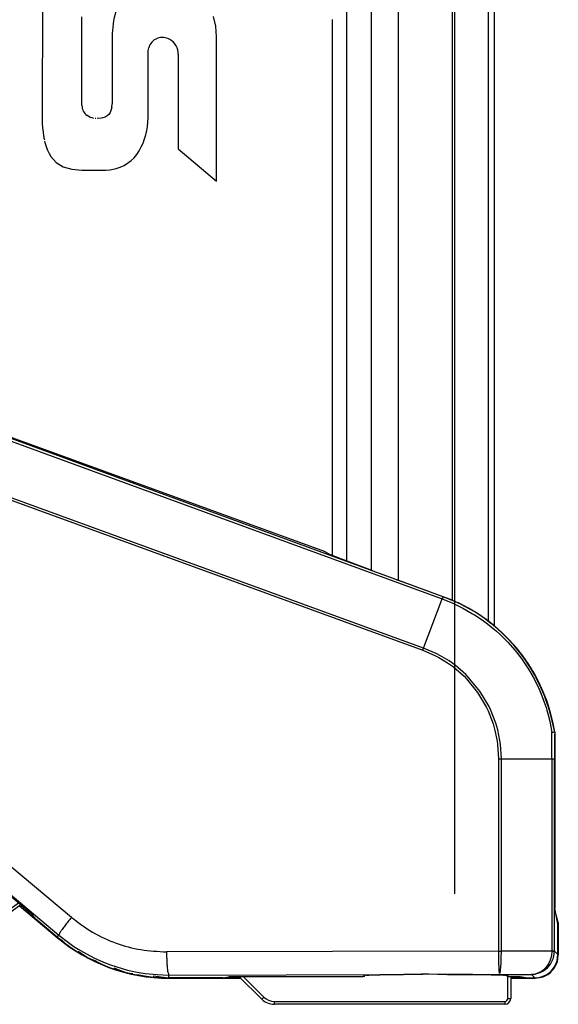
# Model space of a CAD drawing. Header units: millimetres. Extents: x -149 to 54, y -491 to 745.
# Tile 2 of 11: x -54 to 39, y -491 to -322. Entities that reach past the tile are written whole.
import ezdxf

# ---------------------------------------------------------------- set-up
doc = ezdxf.new("R2010")
doc.units = ezdxf.units.MM

# ---------------------------------------------------------------- blocks, each defined once
blk = doc.blocks.new('Diffusor-Rahmen-seitlich_1', base_point=(26.97, -426.36))
at = {"color": 1, "linetype": 'Continuous'}
blk.add_line((26.97, -425.48), (26.97, 164.63), dxfattribs=at)
at = {"color": 7, "linetype": 'Continuous'}
blk.add_line((27.97, -426.36), (27.97, 164.89), dxfattribs=at)
blk = doc.blocks.new('Standard-Diffusor-kpl_', base_point=(26.97, -426.36))
blk.add_blockref('Diffusor-Rahmen-seitlich_1', (26.97, -426.36))
blk = doc.blocks.new('Abdeckung-1__12', base_point=(-47.39, -486.93))
at = {"color": 7, "linetype": 'Continuous'}
for p, q in [((38.97, -477.33), (38.97, -482.93)), ((36.08, -486.78), (36.34, -486.69))]:
    blk.add_line(p, q, dxfattribs=at)
at = {"color": 1, "linetype": 'Continuous'}
for p, q in [((-45.15, -481.62), (-47.39, -479.91)), ((-38.74, -484.98), (-41.19, -483.82)), ((-31.72, -486.71), (-33.53, -486.33))]:
    blk.add_line(p, q, dxfattribs=at)
at = {"color": 7, "linetype": 'Continuous'}
blk.add_arc((-28.1, -456.93), 30, 229.9968, 269.9968, dxfattribs=at)
blk = doc.blocks.new('Abdeckung-2_1__13', base_point=(-94.15, -486.93))
at = {"color": 1, "linetype": 'Continuous'}
for p, q in [((-94.13, -440.55), (-94.15, -440.31)), ((-94.02, -440.78), (-93.84, -440.93)), ((-53.88, -474.47), (-47.39, -479.91)), ((38.93, -477.66), (38.97, -477.33)), ((38.97, -477.33), (38.93, -477.66)), ((38.97, -482.93), (38.93, -477.66)), ((-46.78, -480.35), (-46.18, -480.74)), ((-43.55, -482.46), (-42.05, -483.49)), ((38.82, -484.03), (38.97, -482.93)), ((-41.1, -483.92), (-40.24, -484.23)), ((38.32, -485.12), (38.82, -484.03)), ((-37.56, -485.2), (-35.29, -486.06)), ((-34.77, -486.13), (-34.34, -486.17)), ((36.08, -486.78), (37.16, -486.28)), ((37.16, -486.28), (38.32, -485.12)), ((-29.21, -486.76), (-28.11, -486.93)), ((-28.11, -486.93), (-15.73, -486.93)), ((30.77, -486.93), (34.97, -486.93)), ((34.97, -486.93), (35.24, -486.84)), ((35.81, -486.76), (36.08, -486.78))]:
    blk.add_line(p, q, dxfattribs=at)
at = {"color": 7, "linetype": 'Continuous'}
for p, q in [((-93.84, -440.93), (-94.02, -440.78)), ((-47.39, -479.91), (-53.88, -474.47)), ((38.97, -477.33), (38.6, -476.04)), ((38.97, -477.33), (38.97, -482.93)), ((-46.4, -480.57), (-47.39, -479.91)), ((-42.05, -483.49), (-43.77, -482.34)), ((38.92, -483.61), (38.97, -482.93)), ((-40.54, -484.06), (-42.05, -483.49)), ((38.32, -485.12), (38.44, -484.93)), ((38.44, -484.93), (38.67, -484.45)), ((38.67, -484.45), (38.82, -484.03)), ((38.82, -484.03), (38.92, -483.61)), ((-35.29, -486.06), (-37.56, -485.2)), ((-34.34, -486.17), (-35.29, -486.06)), ((-28.11, -486.93), (-30.85, -486.6)), ((36.08, -486.78), (36.34, -486.69)), ((36.34, -486.69), (36.5, -486.63)), ((36.5, -486.63), (37.16, -486.28)), ((37.16, -486.28), (37.55, -485.99)), ((37.55, -485.99), (38.32, -485.12)), ((-15.73, -486.93), (-28.11, -486.93)), ((34.97, -486.93), (30.77, -486.93)), ((34.97, -486.93), (36.08, -486.78))]:
    blk.add_line(p, q, dxfattribs=at)
at = {"color": 1, "linetype": 'Continuous'}
for centre, start, end in [((-29.61, -455.78), 233.6149, 235.0463), ((-29.34, -456.34), 244.9215, 246.9016), ((-30.79, -456.42), 261.3658, 262.359)]:
    blk.add_arc(centre, 29.98, start, end, dxfattribs=at)
at = {"color": 7, "linetype": 'Continuous'}
blk.add_open_spline([(-94.13, -440.55), (-94.11, -440.59), (-94.08, -440.67), (-94.04, -440.74), (-94.02, -440.78)], degree=3, dxfattribs=at)
blk.add_open_spline([(-94.13, -440.55), (-94.1, -440.62), (-94.06, -440.7), (-94.03, -440.77), (-94.02, -440.78)], degree=3, knots=[0, 0, 0, 0, 0.2216766, 0.2533447, 0.2533447, 0.2533447, 0.2533447], dxfattribs=at)
blk = doc.blocks.new('Seitenprofil__19', base_point=(0.07, -472.43))
at = {"color": 1, "linetype": 'Continuous'}
for p, q in [((20.77, -421.86), (20.77, 163.17)), ((2.47, 161.57), (2.47, -415.04)), ((6.8, -416.68), (6.8, 161.67)), ((11.4, 161.92), (11.4, -418.39))]:
    blk.add_line(p, q, dxfattribs=at)
at = {"color": 7, "linetype": 'Continuous'}
for p, q in [((21.07, 163.23), (21.07, -472.43)), ((0.07, -414.12), (0.07, -321.84))]:
    blk.add_line(p, q, dxfattribs=at)
blk = doc.blocks.new('Fuss-unten__33', base_point=(-117.23, -491.43))
at = {"color": 7, "linetype": 'Continuous'}
for p, q in [((-116.82, -480.73), (-93.71, -440.7)), ((-93.32, -441.03), (-116.39, -480.98)), ((-76.73, -490.45), (-54.05, -473.98)), ((-53.66, -474.31), (-76.44, -490.86)), ((-117.23, -488.43), (-117.23, -482.23)), ((-116.73, -482.23), (-116.73, -488.43)), ((-12.1, -490.55), (-15.99, -486.67)), ((-15.28, -486.67), (-11.75, -490.2)), ((30.27, -490.43), (30.27, -486.65)), ((30.77, -486.67), (30.77, -490.43)), ((-114.23, -490.93), (-78.2, -490.93)), ((-78.2, -491.43), (-114.23, -491.43)), ((-9.98, -490.93), (29.77, -490.93)), ((29.77, -491.43), (-9.98, -491.43))]:
    blk.add_line(p, q, dxfattribs=at)
at = {"color": 1, "linetype": 'Continuous'}
for p, q in [((-116.39, -480.98), (-116.82, -480.73)), ((-116.73, -482.23), (-117.23, -482.23)), ((-116.73, -488.43), (-117.23, -488.43)), ((-114.23, -490.93), (-114.23, -491.43)), ((-78.2, -490.93), (-78.2, -491.43)), ((-76.73, -490.45), (-76.44, -490.86)), ((-11.75, -490.2), (-12.1, -490.55)), ((-9.98, -490.93), (-9.98, -491.43)), ((29.77, -490.93), (29.77, -491.43)), ((30.27, -490.43), (30.77, -490.43))]:
    blk.add_line(p, q, dxfattribs=at)
at = {"color": 7, "linetype": 'Continuous'}
for radius in [9.5, 9]:
    blk.add_circle((-91.23, -473.93), radius, dxfattribs=at)
for centre, radius, start, end in [((-114.23, -482.23), 3, 150, 180), ((-114.23, -482.23), 2.5, 150, 180), ((-114.23, -488.43), 3, 180, 270), ((-114.23, -488.43), 2.5, 180, 270), ((-78.2, -488.43), 2.5, 270, 306), ((-78.2, -488.43), 3, 270, 306), ((-9.98, -488.43), 3, 225, 270), ((-9.98, -488.43), 2.5, 225, 270), ((29.77, -490.43), 1, 270, 0), ((29.77, -490.43), 0.5, 270, 0)]:
    blk.add_arc(centre, radius, start, end, dxfattribs=at)
blk = doc.blocks.new('Etikett-Odin__36', base_point=(-54.92, -354.93))
at = {"color": 7, "linetype": 'Continuous'}
for p, q in [((-49.91, -315.96), (-49.97, -338.89)), ((-43.1, -336.62), (-43.1, -321.34)), ((-20.04, -322.96), (-20.43, -321.27)), ((-19.92, -324.82), (-20.04, -322.96)), ((-37.91, -324.81), (-37.91, -336.36)), ((-19.92, -349.65), (-19.92, -324.82)), ((-31.7, -327.13), (-31.6, -326.68)), ((-31.7, -338.72), (-31.7, -327.13)), ((-26.51, -327.81), (-26.51, -344.07)), ((-37.95, -336.96), (-38.16, -337.68)), ((-37.95, -336.96), (-37.91, -336.36)), ((-49.97, -338.89), (-49.95, -339.7)), ((-41.94, -338.53), (-42.22, -338.35)), ((-41.66, -338.67), (-41.94, -338.53)), ((-41.35, -338.77), (-41.66, -338.67)), ((-41.04, -338.84), (-41.35, -338.77)), ((-40.7, -338.87), (-40.85, -338.86)), ((-39.72, -338.82), (-40.47, -338.88)), ((-39.5, -338.77), (-39.72, -338.82)), ((-39.1, -338.63), (-39.5, -338.77)), ((-38.76, -338.43), (-39.1, -338.63)), ((-38.47, -338.17), (-38.76, -338.43)), ((-38.25, -337.85), (-38.47, -338.17)), ((-38.16, -337.68), (-38.25, -337.85)), ((-49.95, -339.7), (-49.89, -340.47)), ((-49.89, -340.47), (-49.8, -341.19)), ((-49.8, -341.19), (-49.7, -341.87)), ((-49.7, -341.87), (-49.68, -342.03)), ((-49.68, -342.03), (-49.65, -342.17)), ((-49.65, -342.17), (-49.58, -342.53)), ((-49.53, -342.79), (-49.47, -343)), ((-49.47, -343), (-49.28, -343.69)), ((-49.28, -343.69), (-49.04, -344.32)), ((-26.51, -344.07), (-19.92, -349.65)), ((-49.04, -344.32), (-48.77, -344.89)), ((-48.77, -344.89), (-48.46, -345.4)), ((-48.46, -345.4), (-47.52, -346.43)), ((-47.52, -346.43), (-46.32, -347.16)), ((-46.32, -347.16), (-44.85, -347.6)), ((-44.85, -347.6), (-43.1, -347.75)), ((-38.27, -347.69), (-37.93, -347.64)), ((-43.1, -347.75), (-39.35, -347.75)), ((-39.35, -347.75), (-38.98, -347.74)), ((-38.98, -347.74), (-38.27, -347.69))]:
    blk.add_line(p, q, dxfattribs=at)
for centre, radius, start, end in [((-22.66, -324.81), 15.24, 163.0867, 180), ((-29.23, -327.37), 2.47, 59.0244, 163.8481), ((-29.49, -327.81), 2.99, 0.0026, 59.0244), ((-40.96, -336.62), 2.14, 180, 234.0328), ((-43.03, -338.72), 11.33, 329.7298, 0), ((-38.97, -341.09), 6.63, 279.0524, 329.7298)]:
    blk.add_arc(centre, radius, start, end, dxfattribs=at)
blk = doc.blocks.new('Seitenteil-rechts-kpl___37', base_point=(-136.13, -491.43))
for name, p in [('Seitenprofil__19', (0.07, -472.43)), ('Etikett-Odin__36', (-54.92, -354.93)), ('Fuss-unten__33', (-117.23, -491.43))]:
    blk.add_blockref(name, p)
blk = doc.blocks.new('Gehaeuse-kpl___38', base_point=(-136.13, -491.43))
blk.add_blockref('Seitenteil-rechts-kpl___37', (-136.13, -491.43))
blk = doc.blocks.new('Montage-fuer-Funktionstest__39', base_point=(-136.13, -491.43))
blk.add_blockref('Gehaeuse-kpl___38', (-136.13, -491.43))
blk = doc.blocks.new('Griff-2_1__41', base_point=(-146.72, -486.87))
at = {"color": 1, "linetype": 'Continuous'}
for p, q in [((-68.53, -389.6), (18.94, -421.61)), ((19.13, -421.23), (-68.32, -389.23)), ((15.76, -430.08), (-71.75, -398.23)), ((-71.87, -398.57), (15.63, -430.42)), ((15.76, -430.08), (18.94, -421.61)), ((18.94, -421.61), (20.78, -422.35)), ((20.98, -421.97), (19.13, -421.23)), ((22.06, -422.48), (20.98, -421.97)), ((20.78, -422.35), (21.83, -422.84)), ((21.83, -422.84), (22.52, -423.19)), ((22.75, -422.83), (22.06, -422.48)), ((22.52, -423.19), (24.21, -424.15)), ((24.46, -423.8), (22.75, -422.83)), ((24.82, -424.02), (24.46, -423.8)), ((24.21, -424.15), (24.54, -424.36)), ((24.54, -424.36), (25.85, -425.23)), ((26.12, -424.89), (24.82, -424.02)), ((25.85, -425.23), (26.78, -425.91)), ((27.14, -425.66), (26.12, -424.89)), ((27.69, -426.09), (27.14, -425.66)), ((26.78, -425.91), (27.41, -426.41)), ((27.41, -426.41), (28.3, -427.17)), ((28.61, -426.87), (27.69, -426.09)), ((28.3, -427.17), (28.88, -427.69)), ((29.19, -427.39), (28.61, -426.87)), ((28.88, -427.69), (30.25, -429.06)), ((30.58, -428.78), (29.19, -427.39)), ((31.49, -429.8), (30.58, -428.78)), ((15.63, -430.42), (15.69, -430.25)), ((15.63, -430.42), (17.84, -431.39)), ((15.69, -430.25), (15.76, -430.08)), ((18.03, -431.06), (15.76, -430.08)), ((30.25, -429.06), (31.54, -430.52)), ((31.89, -430.27), (31.49, -429.8)), ((31.54, -430.52), (32.73, -432.07)), ((33.09, -431.84), (31.89, -430.27)), ((17.84, -431.39), (18.38, -431.68)), ((18.57, -431.34), (18.03, -431.06)), ((18.38, -431.68), (19.91, -432.62)), ((20.16, -432.3), (18.57, -431.34)), ((21.18, -433.02), (20.16, -432.3)), ((32.73, -432.07), (32.93, -432.35)), ((32.93, -432.35), (33.82, -433.7)), ((34.19, -433.49), (33.09, -431.84)), ((19.91, -432.62), (20.9, -433.33)), ((20.9, -433.33), (22.73, -434.93)), ((23.05, -434.64), (21.18, -433.02)), ((33.82, -433.7), (34.22, -434.37)), ((34.6, -434.17), (34.19, -433.49)), ((-44.91, -476.46), (-95.12, -434.44)), ((22.73, -434.93), (23.15, -435.36)), ((23.47, -435.06), (23.05, -434.64)), ((23.15, -435.36), (25.06, -437.7)), ((25.47, -437.47), (23.47, -435.06)), ((34.22, -434.37), (34.79, -435.39)), ((34.92, -434.73), (34.6, -434.17)), ((34.79, -435.39), (35.65, -437.14)), ((35.18, -435.2), (34.92, -434.73)), ((36.04, -436.97), (35.18, -435.2)), ((-97.28, -437.51), (-47.06, -479.52)), ((27.04, -440.11), (25.47, -437.47)), ((35.65, -437.14), (36.25, -438.57)), ((36.65, -438.43), (36.04, -436.97)), ((25.06, -437.7), (26.61, -440.32)), ((36.25, -438.57), (36.38, -438.94)), ((36.38, -438.94), (36.86, -440.33)), ((36.79, -438.8), (36.65, -438.43)), ((37.28, -440.24), (36.79, -438.8)), ((26.61, -440.32), (26.87, -440.86)), ((26.87, -440.86), (27.73, -443.12)), ((27.31, -440.68), (27.04, -440.11)), ((28.21, -443.01), (27.31, -440.68)), ((36.86, -440.33), (37, -440.79)), ((37, -440.79), (37.22, -441.55)), ((37.42, -440.68), (37.28, -440.24)), ((37.63, -441.44), (37.42, -440.68)), ((37.22, -441.55), (37.5, -442.69)), ((37.92, -442.6), (37.63, -441.44)), ((38.36, -444.55), (37.92, -442.6)), ((27.73, -443.12), (28.06, -444.29)), ((28.06, -444.29), (28.43, -446.08)), ((28.55, -444.18), (28.21, -443.01)), ((28.92, -446.01), (28.55, -444.18)), ((37.5, -442.69), (37.86, -444.61)), ((28.43, -446.08), (28.51, -446.69)), ((28.51, -446.69), (28.66, -449.13)), ((29.01, -446.63), (28.92, -446.01)), ((29.16, -449.13), (29.01, -446.63)), ((28.66, -449.13), (28.66, -482.29)), ((28.66, -449.13), (29.16, -449.13)), ((29.16, -482.29), (29.16, -449.13)), ((29.16, -449.13), (37.86, -449.13)), ((37.86, -449.13), (37.86, -482.25)), ((37.86, -449.13), (38.29, -449.13)), ((38.29, -482.25), (38.29, -449.13)), ((-47.35, -479.86), (-47.06, -479.52)), ((-47.06, -479.52), (-45.44, -480.79)), ((-45.44, -480.79), (-44.49, -481.45)), ((-44.49, -481.45), (-43.73, -481.94)), ((-43.73, -481.94), (-42.84, -482.47)), ((-42.84, -482.47), (-41.03, -483.43)), ((28.66, -482.29), (-28.52, -482.39)), ((28.66, -482.29), (28.67, -483.65)), ((29.15, -483.38), (29.16, -482.29)), ((37.86, -482.25), (29.16, -482.29)), ((37.79, -483.08), (37.63, -483.67)), ((37.86, -482.25), (37.79, -483.08)), ((37.86, -482.25), (38.29, -482.25)), ((38.06, -483.61), (38.2, -483.13)), ((38.2, -483.13), (38.29, -482.25)), ((38.91, -482.87), (38.29, -482.25)), ((-41.03, -483.43), (-39.39, -484.16)), ((-39.39, -484.16), (-38.19, -484.63)), ((-38.19, -484.63), (-35.24, -485.53)), ((28.67, -483.65), (28.69, -484.45)), ((28.69, -484.45), (28.71, -485.09)), ((29.01, -485.61), (29.08, -484.86)), ((29.08, -484.86), (29.1, -484.45)), ((29.1, -484.45), (29.13, -483.79)), ((29.13, -483.79), (29.15, -483.38)), ((37, -484.88), (36.81, -485.11)), ((37.27, -484.47), (37, -484.88)), ((37.11, -485.12), (37.37, -484.83)), ((37.58, -483.82), (37.27, -484.47)), ((37.37, -484.83), (37.6, -484.51)), ((37.63, -483.67), (37.58, -483.82)), ((37.6, -484.51), (37.92, -483.95)), ((37.92, -483.95), (38.06, -483.61)), ((-35.24, -485.53), (-33.86, -485.83)), ((-33.86, -485.83), (-33.22, -485.95)), ((-33.22, -485.95), (-32.21, -486.11)), ((-32.21, -486.11), (-30.16, -486.32)), ((-30.16, -486.32), (-28.11, -486.39)), ((-28.11, -486.39), (12.32, -486.32)), ((-28.11, -486.87), (-28.11, -486.39)), ((19.88, -486.3), (28.83, -486.29)), ((28.71, -485.09), (28.74, -485.59)), ((28.74, -485.59), (28.75, -485.75)), ((28.75, -485.75), (28.77, -485.96)), ((28.77, -485.96), (28.78, -486.11)), ((28.83, -486.29), (34.34, -486.3)), ((28.92, -486.11), (28.95, -485.96)), ((28.95, -485.96), (28.99, -485.75)), ((28.99, -485.75), (29.01, -485.61)), ((35.01, -486.21), (34.34, -486.3)), ((34.34, -486.3), (35.01, -486.21)), ((34.34, -486.3), (34.91, -486.87)), ((35.3, -486.13), (35.01, -486.21)), ((35.01, -486.21), (35.3, -486.13)), ((35.67, -485.98), (35.3, -486.13)), ((35.3, -486.13), (35.83, -485.98)), ((36.05, -485.77), (35.67, -485.98)), ((35.83, -485.98), (36.31, -485.74)), ((36.28, -485.61), (36.05, -485.77)), ((36.81, -485.11), (36.28, -485.61)), ((36.31, -485.74), (36.48, -485.63)), ((36.48, -485.63), (37.11, -485.12))]:
    blk.add_line(p, q, dxfattribs=at)
at = {"color": 7, "linetype": 'Continuous'}
for p, q in [((-1.29, -413.46), (-68.27, -389.09)), ((-0.8, -413.75), (-1.29, -413.46)), ((-0.8, -413.75), (-0.56, -413.86)), ((-0.56, -413.86), (-0.03, -414.08)), ((-0.03, -414.08), (0.74, -414.38)), ((0.74, -414.38), (1.69, -414.75)), ((7.03, -416.77), (1.69, -414.75)), ((7.03, -416.77), (9.54, -417.71)), ((9.54, -417.71), (11.51, -418.43)), ((19.13, -421.23), (11.51, -418.43)), ((20.84, -421.89), (19.13, -421.23)), ((20.84, -421.89), (21.24, -422.06)), ((21.56, -422.19), (21.7, -422.25)), ((21.7, -422.25), (21.89, -422.34)), ((-51.94, -475.75), (-94.84, -439.76)), ((38.36, -444.55), (38.36, -473.62)), ((38.36, -473.62), (38.36, -474.41)), ((-51.07, -476.74), (-51.68, -475.98)), ((38.91, -477.62), (38.37, -474.88)), ((-47.35, -479.86), (-51.07, -476.74)), ((38.91, -482.87), (38.91, -477.62)), ((38.76, -483.97), (38.91, -482.87)), ((38.26, -485.06), (38.67, -484.23)), ((38.67, -484.23), (38.76, -483.97)), ((-18.82, -486.87), (-17.82, -486.67)), ((5.09, -486.67), (-17.36, -486.67)), ((5.9, -486.41), (5.73, -486.42)), ((6.3, -486.39), (5.9, -486.41)), ((6.09, -486.39), (5.9, -486.41)), ((5.9, -486.41), (6.09, -486.39)), ((6.09, -486.39), (5.9, -486.41)), ((6.09, -486.39), (6.3, -486.39)), ((6.3, -486.39), (6.09, -486.39)), ((8.2, -486.36), (6.3, -486.39)), ((6.3, -486.39), (8.2, -486.36)), ((12.32, -486.32), (8.2, -486.36)), ((8.2, -486.36), (11.3, -486.32)), ((15.38, -486.24), (12.32, -486.32)), ((12.47, -486.31), (14.63, -486.23)), ((14.63, -486.23), (15.61, -486.21)), ((16.67, -486.24), (15.38, -486.24)), ((15.61, -486.21), (16.51, -486.2)), ((16.51, -486.2), (19.74, -486.29)), ((19.88, -486.3), (16.67, -486.24)), ((24.22, -486.32), (19.88, -486.3)), ((21.34, -486.3), (27.43, -486.35)), ((28.49, -486.37), (24.22, -486.32)), ((27.43, -486.35), (28.49, -486.37)), ((29.52, -486.4), (28.49, -486.37)), ((28.49, -486.37), (29.52, -486.4)), ((29.52, -486.4), (29.26, -486.33)), ((29.26, -486.33), (29.52, -486.4)), ((29.73, -486.41), (29.52, -486.4)), ((29.52, -486.4), (29.73, -486.41)), ((29.73, -486.41), (29.52, -486.4)), ((29.52, -486.4), (29.73, -486.41)), ((31.56, -486.67), (30.46, -486.67)), ((31.9, -486.67), (31.56, -486.67)), ((33.36, -486.87), (32.4, -486.68)), ((36.01, -486.71), (36.91, -486.33)), ((36.91, -486.33), (37.1, -486.22)), ((37.1, -486.22), (37.74, -485.7)), ((37.74, -485.7), (37.98, -485.44)), ((37.98, -485.44), (38.26, -485.06)), ((-18.82, -486.87), (-28.11, -486.87)), ((33.36, -486.87), (34.91, -486.87)), ((34.91, -486.87), (35.59, -486.81)), ((35.59, -486.81), (36.01, -486.71))]:
    blk.add_line(p, q, dxfattribs=at)
for centre, radius, start, end in [((8.97, -449.13), 29.74, 8.8628, 64.2611), ((-28.11, -456.93), 29.94, 230, 270), ((5.09, -485.16), 1.5, 269.9974, 291.3277), ((30.76, -485.25), 1.45, 239.9281, 257.8927)]:
    blk.add_arc(centre, radius, start, end, dxfattribs=at)
at = {"color": 1, "linetype": 'Continuous'}
for points, knots in [([(19.13, -421.23), (19.13, -421.23), (19.12, -421.26), (19.08, -421.36), (19.01, -421.48), (18.96, -421.57), (18.94, -421.61)], [0, 0, 0, 0, 0.0126467, 0.1011737, 0.3032215, 0.4299202, 0.4299202, 0.4299202, 0.4299202]), ([(19.13, -421.23), (19.13, -421.23), (19.12, -421.26), (19.09, -421.33), (19.04, -421.46), (18.98, -421.55), (18.94, -421.61)], [0, 0, 0, 0, 0.0126467, 0.1011737, 0.2179552, 0.4303036, 0.4303036, 0.4303036, 0.4303036]), ([(38.36, -444.55), (38.35, -444.55), (38.31, -444.56), (38.19, -444.59), (38.03, -444.61), (37.91, -444.61), (37.86, -444.61)], [0, 0, 0, 0, 0.0172795, 0.1382363, 0.3699625, 0.4995006, 0.4995006, 0.4995006, 0.4995006]), ([(38.36, -444.55), (38.35, -444.55), (38.31, -444.56), (38.19, -444.59), (38.03, -444.61), (37.91, -444.61), (37.86, -444.61)], [0, 0, 0, 0, 0.0172795, 0.1382363, 0.3699625, 0.4995006, 0.4995006, 0.4995006, 0.4995006]), ([(37.86, -449.13), (37.86, -448.37), (37.86, -446.87), (37.86, -445.36), (37.86, -444.61)], [0, 0, 0, 0, 2.258263, 4.515887, 4.515887, 4.515887, 4.515887]), ([(38.36, -444.55), (38.33, -445.32), (38.29, -446.85), (38.29, -448.37), (38.29, -449.13)], [0, 0, 0, 0, 2.322157, 4.582439, 4.582439, 4.582439, 4.582439]), ([(-44.91, -476.46), (-45.11, -476.71), (-45.51, -477.19), (-46.05, -477.88), (-46.49, -478.49), (-46.82, -478.97), (-47, -479.3), (-47.05, -479.47), (-47.06, -479.52)], [0, 0, 0, 0, 0.970392, 1.865702, 2.631818, 3.222865, 3.613423, 3.760479, 3.760479, 3.760479, 3.760479]), ([(-44.91, -476.46), (-43.72, -477.35), (-41.35, -479.14), (-37.27, -480.98), (-32.97, -482.18), (-30.01, -482.32), (-28.52, -482.39)], [0, 0, 0, 0, 4.445081, 8.886646, 13.325616, 17.763158, 17.763158, 17.763158, 17.763158]), ([(-28.52, -482.39), (-28.52, -482.65), (-28.52, -483.15), (-28.49, -483.89), (-28.46, -484.56), (-28.41, -485.16), (-28.35, -485.68), (-28.24, -486.07), (-28.15, -486.29), (-28.11, -486.38), (-28.11, -486.39)], [0, 0, 0, 0, 0.771902, 1.515144, 2.202157, 2.807585, 3.31763, 3.759757, 4.008594, 4.044142, 4.044142, 4.044142, 4.044142]), ([(28.66, -482.29), (28.74, -482.29), (28.91, -482.29), (29.08, -482.29), (29.16, -482.29)], [0, 0, 0, 0, 0.249503, 0.4983754, 0.4983754, 0.4983754, 0.4983754]), ([(38.29, -482.25), (38.29, -482.25), (38.25, -482.26), (38.16, -482.3), (38.01, -482.28), (37.91, -482.26), (37.86, -482.25)], [0, 0, 0, 0, 0.0133175, 0.10654, 0.3076616, 0.4355019, 0.4355019, 0.4355019, 0.4355019]), ([(5.73, -486.42), (5.64, -486.48), (5.44, -486.59), (5.21, -486.64), (5.09, -486.67)], [0, 0, 0, 0, 0.3153554, 0.6927184, 0.6927184, 0.6927184, 0.6927184]), ([(30.46, -486.67), (30.35, -486.63), (30.11, -486.53), (29.86, -486.45), (29.73, -486.41)], [0, 0, 0, 0, 0.3509607, 0.772367, 0.772367, 0.772367, 0.772367])]:
    blk.add_open_spline(points, degree=3, knots=knots, dxfattribs=at)
at = {"color": 7, "linetype": 'Continuous'}
for points, knots in [([(38.36, -474.41), (38.36, -474.44), (38.36, -474.52), (38.36, -474.63), (38.37, -474.72), (38.37, -474.8), (38.37, -474.85), (38.37, -474.87), (38.37, -474.88)], [0, 0, 0, 0, 0.0913069, 0.2373027, 0.3106743, 0.3867642, 0.4537397, 0.4633077, 0.4633077, 0.4633077, 0.4633077]), ([(-17.36, -486.67), (-17.39, -486.67), (-17.47, -486.67), (-17.57, -486.67), (-17.67, -486.67), (-17.74, -486.67), (-17.79, -486.67), (-17.82, -486.67), (-17.82, -486.67)], [0, 0, 0, 0, 0.0912941, 0.237271, 0.310636, 0.3867263, 0.4537033, 0.4632714, 0.4632714, 0.4632714, 0.4632714]), ([(32.4, -486.68), (32.37, -486.67), (32.28, -486.67), (32.17, -486.67), (32.03, -486.67), (31.95, -486.67), (31.9, -486.67)], [0, 0, 0, 0, 0.1031188, 0.2609129, 0.3452551, 0.4981844, 0.4981844, 0.4981844, 0.4981844])]:
    blk.add_open_spline(points, degree=3, knots=knots, dxfattribs=at)
blk.add_open_spline([(-51.68, -475.98), (-51.73, -475.94), (-51.81, -475.86), (-51.9, -475.79), (-51.94, -475.75)], degree=3, dxfattribs=at)
blk = doc.blocks.new('S360-C__51', base_point=(-148.55, -491.43))
for name, p in [('Montage-fuer-Funktionstest__39', (-136.13, -491.43)), ('Standard-Diffusor-kpl_', (26.97, -426.36)), ('Griff-2_1__41', (-146.72, -486.87)), ('Abdeckung-2_1__13', (-94.15, -486.93)), ('Abdeckung-1__12', (-47.39, -486.93))]:
    blk.add_blockref(name, p)
blk = doc.blocks.new('AllgA', base_point=(-48.4, 115.6))
blk.add_blockref('S360-C__51', (-148.55, -491.43))

msp = doc.modelspace()

# ---------------------------------------------------------------- block references
msp.add_blockref('AllgA', (-48.4, 115.6))

doc.saveas('drawing.dxf')
